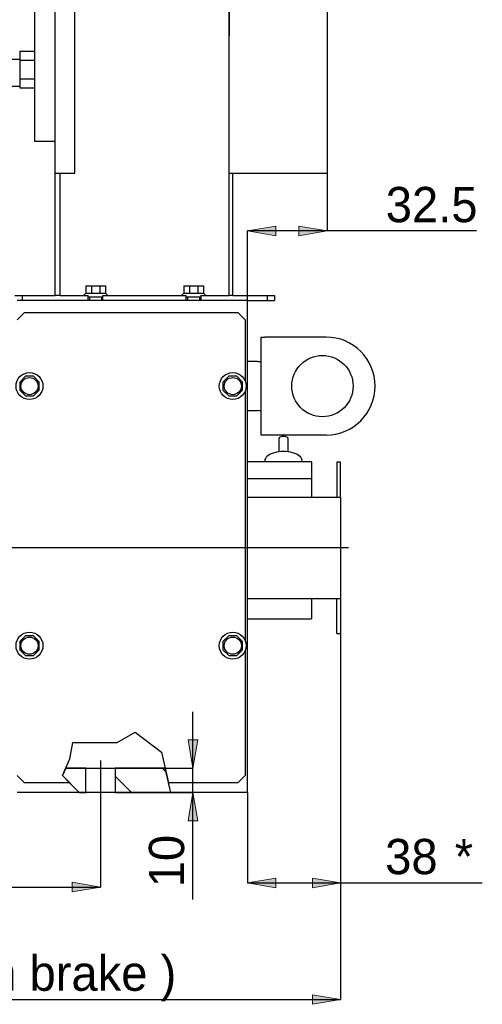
# Model space of a CAD drawing. Header units: inches. Extents: x 20 to 821, y 20 to 574.
# Tile 3 of 6: x 348 to 442, y 159 to 360. Entities that reach past the tile are written whole.
import ezdxf
from ezdxf.enums import TextEntityAlignment as Align
from ezdxf.lldxf.tags import DXFTag

# ---------------------------------------------------------------- set-up
doc = ezdxf.new("R2010")
doc.units = ezdxf.units.IN
for name, color, linetype in [('357112', 7, 'Continuous'), ('370063_0.25KW', 7, 'Continuous'), ('387100-1', 7, 'Continuous'), ('387100-2', 7, 'Continuous'), ('387100-4', 7, 'Continuous'), ('387100-5', 7, 'Continuous'), ('39003SED01', 7, 'Continuous'), ('397000', 7, 'Continuous'), ('397122', 7, 'Continuous'), ('484008_DIN_934_M', 7, 'Continuous'), ('6C_AMB_ARO_M5X8', 7, 'Continuous'), ('Default', 7, 'Continuous'), ('DV1_Predeterminado', 7, 'Continuous'), ('ENCODER', 7, 'Continuous')]:
    doc.layers.add(name, color=color, linetype=linetype)
doc.styles.add('SEACAD_seansi_ttfI', font='seansi.ttf', dxfattribs={"height": 0.2})
tags = doc.linetypes.add('CENTER2', pattern=[1.125, 0.75, -0.125, 0.125, -0.125]).pattern_tags.tags
tags[10:11] = [DXFTag(74, 4), DXFTag(75, 0), DXFTag(340, '0'), DXFTag(46, 0.0), DXFTag(50, 0.0), DXFTag(44, 0.0), DXFTag(45, 0.0)]
tags[8:9] = [DXFTag(74, 4), DXFTag(75, 0), DXFTag(340, '0'), DXFTag(46, 0.0), DXFTag(50, 0.0), DXFTag(44, 0.0), DXFTag(45, 0.0)]
tags[6:7] = [DXFTag(74, 4), DXFTag(75, 0), DXFTag(340, '0'), DXFTag(46, 0.0), DXFTag(50, 0.0), DXFTag(44, 0.0), DXFTag(45, 0.0)]
tags[4:5] = [DXFTag(74, 4), DXFTag(75, 0), DXFTag(340, '0'), DXFTag(46, 0.0), DXFTag(50, 0.0), DXFTag(44, 0.0), DXFTag(45, 0.0)]

# ---------------------------------------------------------------- blocks, each defined once
blk = doc.blocks.new('SE')
at = {"linetype": 'Continuous', "ltscale": 25.4}
h = blk.add_hatch(dxfattribs=at)
h.set_pattern_fill('LINE', scale=2.5, angle=135, style=0, pattern_type=2)
h.paths.add_polyline_path([(361.31, 201.85), (361.31, 206.85), (357.24, 206.85), (356.58, 205.31), (359.94, 201.85)])
h = blk.add_hatch(dxfattribs=at)
h.set_pattern_fill('LINE', scale=2.5, angle=135, style=0, pattern_type=2)
h.paths.add_polyline_path([(378.68, 201.85), (377.5, 206.85), (367.31, 206.85), (367.31, 201.85)])
at = {"color": 7, "linetype": 'Continuous', "ltscale": 25.4}
for points in [[(361.31, 201.85), (361.31, 206.85), (357.24, 206.85), (356.58, 205.31), (359.94, 201.85), (361.31, 201.85)], [(378.68, 201.85), (377.5, 206.85), (367.31, 206.85), (367.31, 201.85), (378.68, 201.85)]]:
    blk.add_lwpolyline(points, close=True, dxfattribs=at)
at = {"layer": '357112', "color": 4, "linetype": 'Continuous', "ltscale": 25.4}
for p, q in [((394.31, 302.35), (347.31, 302.35)), ((394.31, 201.85), (394.31, 302.35)), ((357.24, 206.85), (361.31, 206.85)), ((361.31, 201.85), (361.31, 206.85)), ((361.31, 206.85), (367.31, 206.85)), ((367.31, 206.85), (367.31, 201.85)), ((367.31, 206.85), (377.5, 206.85)), ((358, 203.85), (359.94, 201.85)), ((378.68, 201.85), (378.21, 203.85)), ((359.94, 201.85), (347.31, 201.85)), ((361.31, 201.85), (359.94, 201.85)), ((367.31, 201.85), (361.31, 201.85)), ((378.68, 201.85), (367.31, 201.85)), ((394.31, 201.85), (378.68, 201.85))]:
    blk.add_line(p, q, dxfattribs=at)
at = {"layer": '370063_0.25KW', "color": 4, "linetype": 'Continuous', "ltscale": 25.4}
for p, q in [((350.81, 404.85), (350.81, 334.85)), ((339.81, 346.1), (347.81, 346.1)), ((350.81, 334.85), (355.06, 334.85))]:
    blk.add_line(p, q, dxfattribs=at)
at = {"layer": '387100-1', "color": 4, "linetype": 'Continuous', "ltscale": 25.4}
for p, q in [((355.06, 328.35), (355.06, 414.35)), ((359.06, 328.35), (359.06, 414.35)), ((347.81, 351.52), (345.06, 351.52)), ((355.06, 303.35), (355.06, 328.35)), ((355.06, 328.35), (357.06, 328.35)), ((356.06, 303.35), (356.06, 328.35)), ((357.06, 328.35), (359.06, 328.35)), ((356.06, 303.35), (355.06, 303.35))]:
    blk.add_line(p, q, dxfattribs=at)
at = {"layer": '387100-2', "color": 4, "linetype": 'Continuous', "ltscale": 25.4}
for p, q in [((410.56, 414.35), (410.56, 328.35)), ((390.56, 328.35), (390.56, 369)), ((390.56, 303.35), (390.56, 328.35)), ((390.56, 328.35), (391.81, 328.35)), ((391.31, 303.35), (391.31, 328.35)), ((391.81, 328.35), (409.06, 328.35)), ((409.06, 328.35), (410.56, 328.35)), ((391.31, 303.35), (390.56, 303.35))]:
    blk.add_line(p, q, dxfattribs=at)
at = {"layer": '387100-4', "color": 4, "linetype": 'Continuous', "ltscale": 25.4}
blk.add_line((390.56, 391.18), (390.56, 356.35), dxfattribs=at)
at = {"layer": '387100-5', "color": 4, "linetype": 'Continuous', "ltscale": 25.4}
for p, q in [((346.81, 303.35), (348.31, 303.35)), ((348.31, 303.35), (355.06, 303.35)), ((348.31, 303.35), (348.31, 302.35)), ((356.06, 303.35), (361.81, 303.35)), ((361.81, 302.35), (361.81, 303.35)), ((364.81, 303.35), (381.81, 303.35)), ((364.81, 302.35), (364.81, 303.35)), ((381.81, 302.35), (381.81, 303.35)), ((384.81, 303.35), (390.56, 303.35)), ((384.81, 303.35), (384.81, 302.35)), ((391.31, 303.35), (398.31, 303.35)), ((394.31, 302.35), (398.31, 302.35)), ((398.31, 303.35), (399.81, 303.35)), ((398.31, 303.35), (398.31, 302.35)), ((398.31, 302.35), (399.81, 302.35)), ((399.81, 303.35), (399.81, 302.35))]:
    blk.add_line(p, q, dxfattribs=at)
at = {"layer": '39003SED01', "color": 4, "linetype": 'Continuous', "ltscale": 25.4}
for p, q in [((412.56, 269.35), (412.56, 262.18)), ((413.31, 269.35), (412.56, 269.35)), ((413.31, 262.18), (413.31, 269.35)), ((394.31, 262.18), (412.56, 262.18)), ((412.56, 262.18), (413.31, 262.18)), ((413.31, 262.18), (413.31, 241.51)), ((394.31, 241.51), (412.56, 241.51)), ((394.31, 241.51), (412.56, 241.51)), ((412.56, 234.35), (412.56, 241.51)), ((412.56, 241.51), (413.31, 241.51)), ((413.31, 241.51), (413.31, 234.35)), ((412.56, 234.35), (413.31, 234.35))]:
    blk.add_line(p, q, dxfattribs=at)
at = {"layer": '397000', "color": 4, "linetype": 'Continuous', "ltscale": 25.4}
for p, q in [((397.11, 274.85), (397.11, 294.85)), ((397.11, 294.85), (397.86, 294.85)), ((410.36, 294.85), (397.86, 294.85)), ((396.36, 289.85), (394.31, 289.85)), ((394.31, 279.85), (396.36, 279.85)), ((397.86, 274.85), (397.11, 274.85)), ((397.11, 274.85), (397.11, 274.85)), ((410.36, 274.85), (397.86, 274.85))]:
    blk.add_line(p, q, dxfattribs=at)
blk.add_circle((409.61, 284.85), 6.25, dxfattribs=at)
blk.add_arc((410.36, 284.85), 10, 270, 90, dxfattribs=at)
for centre, major_axis, ratio, start_param, end_param in [((396.36, 290.02), (-0.75, 0), 0.231969, 1.570796, 3.141593), ((396.36, 279.67), (0.75, 0), 0.231915, 0, 1.570796)]:
    blk.add_ellipse(centre, major_axis=major_axis, ratio=ratio, start_param=start_param, end_param=end_param, dxfattribs=at)
at = {"layer": '397122', "color": 4, "linetype": 'Continuous', "ltscale": 25.4}
for p, q in [((348.81, 299.85), (347.31, 298.35)), ((348.81, 299.85), (392.31, 299.85)), ((393.81, 298.35), (392.31, 299.85)), ((393.81, 298.35), (393.81, 285.99)), ((393.81, 283.7), (393.81, 232.99)), ((393.81, 230.7), (393.81, 205.35)), ((367.68, 212.1), (371.4, 214.21)), ((371.4, 214.21), (376.73, 210.11)), ((358.04, 208.74), (358.63, 212.1)), ((358.63, 212.1), (367.68, 212.1)), ((376.73, 210.11), (378.21, 203.85)), ((356.58, 205.31), (358.04, 208.74)), ((347.31, 205.35), (348.81, 203.85)), ((358, 203.85), (356.58, 205.31)), ((392.31, 203.85), (393.81, 205.35)), ((358, 203.85), (348.81, 203.85)), ((392.31, 203.85), (378.21, 203.85))]:
    blk.add_line(p, q, dxfattribs=at)
at = {"layer": '484008_DIN_934_M', "color": 4, "linetype": 'Continuous', "ltscale": 25.4}
for p, q in [((347.81, 353.25), (350.81, 353.25)), ((347.81, 353.25), (347.81, 351.37)), ((347.81, 351.37), (350.81, 351.37)), ((347.81, 351.37), (347.81, 347.62)), ((347.81, 347.62), (347.81, 345.74)), ((347.81, 347.62), (350.81, 347.62)), ((347.81, 345.74), (350.81, 345.74))]:
    blk.add_line(p, q, dxfattribs=at)
at = {"layer": '6C_AMB_ARO_M5X8', "color": 4, "linetype": 'Continuous', "ltscale": 25.4}
for p, q in [((361.31, 303.85), (360.81, 303.35)), ((361.31, 305.35), (362.48, 305.35)), ((361.31, 305.35), (361.31, 303.85)), ((361.31, 303.85), (361.9, 303.85)), ((361.9, 303.85), (362.48, 303.85)), ((362.48, 305.35), (364.14, 305.35)), ((362.48, 305.35), (362.48, 303.85)), ((362.48, 303.85), (363.31, 303.85)), ((363.31, 303.85), (364.14, 303.85)), ((364.14, 305.35), (365.31, 305.35)), ((364.14, 305.35), (364.14, 303.85)), ((364.14, 303.85), (364.73, 303.85)), ((364.73, 303.85), (365.31, 303.85)), ((365.31, 305.35), (365.31, 303.85)), ((365.81, 303.35), (365.31, 303.85)), ((381.31, 303.85), (380.81, 303.35)), ((381.31, 305.35), (382.48, 305.35)), ((381.31, 305.35), (381.31, 303.85)), ((381.31, 303.85), (381.9, 303.85)), ((381.9, 303.85), (382.48, 303.85)), ((382.48, 305.35), (384.14, 305.35)), ((382.48, 305.35), (382.48, 303.85)), ((382.48, 303.85), (383.31, 303.85)), ((383.31, 303.85), (384.14, 303.85)), ((384.14, 305.35), (385.31, 305.35)), ((384.14, 305.35), (384.14, 303.85)), ((384.14, 303.85), (384.73, 303.85)), ((384.73, 303.85), (385.31, 303.85)), ((385.31, 305.35), (385.31, 303.85)), ((385.81, 303.35), (385.31, 303.85)), ((361.81, 303.1), (364.81, 303.1)), ((362.06, 303.1), (362.06, 302.35)), ((364.56, 302.35), (364.56, 303.1)), ((381.81, 303.1), (384.81, 303.1)), ((382.06, 303.1), (382.06, 302.35)), ((384.56, 302.35), (384.56, 303.1)), ((348.98, 286.85), (347.81, 285.67)), ((347.81, 285.67), (347.81, 284.02)), ((350.64, 286.85), (348.98, 286.85)), ((351.81, 285.67), (350.64, 286.85)), ((351.81, 284.02), (351.81, 285.67)), ((390.48, 286.85), (389.31, 285.67)), ((389.31, 285.67), (389.31, 284.02)), ((392.14, 286.85), (390.48, 286.85)), ((393.31, 285.67), (392.14, 286.85)), ((393.31, 284.02), (393.31, 285.67)), ((347.81, 284.02), (348.98, 282.85)), ((350.64, 282.85), (351.81, 284.02)), ((389.31, 284.02), (390.48, 282.85)), ((392.14, 282.85), (393.31, 284.02)), ((348.98, 282.85), (350.64, 282.85)), ((390.48, 282.85), (392.14, 282.85)), ((348.98, 233.85), (347.81, 232.67)), ((350.64, 233.85), (348.98, 233.85)), ((351.81, 232.67), (350.64, 233.85)), ((390.48, 233.85), (389.31, 232.67)), ((392.14, 233.85), (390.48, 233.85)), ((393.31, 232.67), (392.14, 233.85)), ((347.81, 232.67), (347.81, 231.02)), ((351.81, 231.02), (351.81, 232.67)), ((389.31, 232.67), (389.31, 231.02)), ((393.31, 231.02), (393.31, 232.67)), ((347.81, 231.02), (348.98, 229.85)), ((348.98, 229.85), (350.64, 229.85)), ((350.64, 229.85), (351.81, 231.02)), ((389.31, 231.02), (390.48, 229.85)), ((390.48, 229.85), (392.14, 229.85)), ((392.14, 229.85), (393.31, 231.02))]:
    blk.add_line(p, q, dxfattribs=at)
for centre, radius in [((349.81, 284.85), 2.75), ((391.31, 284.85), 2.75), ((349.81, 284.85), 1.75), ((391.31, 284.85), 1.75), ((349.81, 231.85), 2.75), ((349.81, 231.85), 1.75), ((391.31, 231.85), 2.75), ((391.31, 231.85), 1.75)]:
    blk.add_circle(centre, radius, dxfattribs=at)
at = {"layer": 'DV1_Predeterminado', "color": 7, "linetype": 'CENTER2', "ltscale": 25.4}
for p, q in [((414.9, 251.85), (181.53, 251.85)), ((364.31, 208.43), (364.31, 200.26))]:
    blk.add_line(p, q, dxfattribs=at)
at = {"layer": 'ENCODER', "color": 4, "linetype": 'Continuous', "ltscale": 25.4}
for p, q in [((400.71, 274.1), (400.71, 271.44)), ((402.61, 271.44), (402.61, 274.1)), ((397.85, 269.6), (397.85, 269.4)), ((405.47, 269.4), (405.47, 269.6)), ((407.41, 269.4), (394.31, 269.4)), ((407.41, 269.4), (407.41, 265.94)), ((407.41, 265.94), (394.31, 265.94)), ((407.41, 265.94), (407.41, 262.18)), ((407.41, 241.51), (407.41, 237.35)), ((394.31, 237.35), (407.41, 237.35))]:
    blk.add_line(p, q, dxfattribs=at)
for centre, major_axis, start_param, end_param in [((401.66, 274.1), (-0.951, 0), 3.141593, 6.283185), ((401.66, 269.6), (3.81, 0), 0, 3.141593)]:
    blk.add_ellipse(centre, major_axis=major_axis, ratio=0.5, start_param=start_param, end_param=end_param, dxfattribs=at)
blk = doc.blocks.new('GDimGGroup4')
at = {"layer": 'Default', "linetype": 'Continuous', "ltscale": 25.4}
for points in [[(267.57, 181.61), (267.57, 183.53), (261.81, 182.57)], [(358.55, 181.61), (364.31, 182.57), (358.55, 183.53)]]:
    blk.add_hatch(color=136, dxfattribs=at).paths.add_polyline_path(points)
at = {"layer": 'Default', "color": 7, "linetype": 'Continuous', "ltscale": 25.4}
for p, q in [((261.81, 200.26), (261.81, 182.57)), ((364.31, 200.26), (364.31, 182.57)), ((261.81, 182.57), (364.31, 182.57))]:
    blk.add_line(p, q, dxfattribs=at)
at = {"layer": 'Default', "color": 136, "linetype": 'Continuous', "lineweight": 9, "ltscale": 25.4}
for points in [[(267.57, 181.61), (261.81, 182.57), (267.57, 183.53), (267.57, 181.61)], [(358.55, 181.61), (364.31, 182.57), (358.55, 183.53), (358.55, 181.61)]]:
    blk.add_lwpolyline(points, close=True, dxfattribs=at)
at = {"layer": 'Default', "color": 7, "linetype": 'Continuous', "ltscale": 25.4, "style": 'SEACAD_seansi_ttfI'}
blk.add_text('205', height=7.2, dxfattribs=at).set_placement((306.19, 191.57), align=Align.TOP_LEFT)
blk = doc.blocks.new('GDimGGroup5')
at = {"layer": 'Default', "linetype": 'Continuous', "ltscale": 25.4}
for points in [[(196.07, 158.62), (196.07, 160.54), (190.31, 159.58)], [(407.55, 158.62), (413.31, 159.58), (407.55, 160.54)]]:
    blk.add_hatch(color=136, dxfattribs=at).paths.add_polyline_path(points)
at = {"layer": 'Default', "color": 7, "linetype": 'Continuous', "ltscale": 25.4}
for p, q in [((190.31, 251.66), (190.31, 159.58)), ((413.31, 241.51), (413.31, 159.58)), ((190.31, 159.58), (413.31, 159.58))]:
    blk.add_line(p, q, dxfattribs=at)
at = {"layer": 'Default', "color": 136, "linetype": 'Continuous', "lineweight": 9, "ltscale": 25.4}
for points in [[(196.07, 158.62), (190.31, 159.58), (196.07, 160.54), (196.07, 158.62)], [(407.55, 158.62), (413.31, 159.58), (407.55, 160.54), (407.55, 158.62)]]:
    blk.add_lwpolyline(points, close=True, dxfattribs=at)
at = {"layer": 'Default', "color": 7, "linetype": 'Continuous', "ltscale": 25.4, "style": 'SEACAD_seansi_ttfI'}
for s, p in [('(532 con freno / with brake )', (259.9, 168.58)), ('446', (241.12, 168.58))]:
    blk.add_text(s, height=7.2, dxfattribs=at).set_placement(p, align=Align.TOP_LEFT)
blk = doc.blocks.new('GDimGGroup10')
at = {"layer": 'Default', "linetype": 'Continuous', "ltscale": 25.4}
for points in [[(400.07, 315.56), (400.07, 317.48), (394.31, 316.52)], [(404.8, 315.56), (410.56, 316.52), (404.8, 317.48)]]:
    blk.add_hatch(color=136, dxfattribs=at).paths.add_polyline_path(points)
at = {"layer": 'Default', "color": 7, "linetype": 'Continuous', "ltscale": 25.4}
for p, q in [((410.56, 328.35), (410.56, 316.52)), ((394.31, 302.35), (394.31, 316.52)), ((441.08, 316.52), (394.31, 316.52))]:
    blk.add_line(p, q, dxfattribs=at)
at = {"layer": 'Default', "color": 136, "linetype": 'Continuous', "lineweight": 9, "ltscale": 25.4}
for points in [[(400.07, 315.56), (394.31, 316.52), (400.07, 317.48), (400.07, 315.56)], [(404.8, 315.56), (410.56, 316.52), (404.8, 317.48), (404.8, 315.56)]]:
    blk.add_lwpolyline(points, close=True, dxfattribs=at)
at = {"layer": 'Default', "color": 7, "linetype": 'Continuous', "ltscale": 25.4, "style": 'SEACAD_seansi_ttfI'}
blk.add_text('32.5', height=7.2, dxfattribs=at).set_placement((422.53, 325.52), align=Align.TOP_LEFT)
blk = doc.blocks.new('GDimGGroup11')
at = {"layer": 'Default', "linetype": 'Continuous', "ltscale": 25.4}
for points in [[(400.07, 182.43), (400.07, 184.35), (394.31, 183.39)], [(407.55, 182.43), (413.31, 183.39), (407.55, 184.35)]]:
    blk.add_hatch(color=136, dxfattribs=at).paths.add_polyline_path(points)
at = {"layer": 'Default', "color": 7, "linetype": 'Continuous', "ltscale": 25.4}
for p, q in [((413.31, 241.51), (413.31, 183.39)), ((394.31, 201.85), (394.31, 183.39)), ((394.31, 183.39), (442.24, 183.39))]:
    blk.add_line(p, q, dxfattribs=at)
at = {"layer": 'Default', "color": 136, "linetype": 'Continuous', "lineweight": 9, "ltscale": 25.4}
for points in [[(400.07, 182.43), (394.31, 183.39), (400.07, 184.35), (400.07, 182.43)], [(407.55, 182.43), (413.31, 183.39), (407.55, 184.35), (407.55, 182.43)]]:
    blk.add_lwpolyline(points, close=True, dxfattribs=at)
at = {"layer": 'Default', "color": 7, "linetype": 'Continuous', "ltscale": 25.4, "style": 'SEACAD_seansi_ttfI'}
for s, p in [('38', (422.41, 192.39)), ('*', (436.61, 192.39))]:
    blk.add_text(s, height=7.2, dxfattribs=at).set_placement(p, align=Align.TOP_LEFT)
blk = doc.blocks.new('GDimGGroup26')
at = {"layer": 'Default', "linetype": 'Continuous', "ltscale": 25.4}
for points in [[(384.14, 212.61), (382.22, 212.61), (383.18, 206.85)], [(384.14, 196.09), (383.18, 201.85), (382.22, 196.09)]]:
    blk.add_hatch(color=136, dxfattribs=at).paths.add_polyline_path(points)
at = {"layer": 'Default', "color": 7, "linetype": 'Continuous', "ltscale": 25.4}
for p, q in [((383.18, 179.99), (383.18, 218.37)), ((377.5, 206.85), (383.18, 206.85)), ((378.68, 201.85), (383.18, 201.85))]:
    blk.add_line(p, q, dxfattribs=at)
at = {"layer": 'Default', "color": 136, "linetype": 'Continuous', "lineweight": 9, "ltscale": 25.4}
for points in [[(384.14, 212.61), (383.18, 206.85), (382.22, 212.61), (384.14, 212.61)], [(384.14, 196.09), (383.18, 201.85), (382.22, 196.09), (384.14, 196.09)]]:
    blk.add_lwpolyline(points, close=True, dxfattribs=at)
at = {"layer": 'Default', "color": 7, "linetype": 'Continuous', "ltscale": 25.4, "style": 'SEACAD_seansi_ttfI'}
blk.add_text('10', height=7.2, rotation=90, dxfattribs=at).set_placement((374.18, 182.51), align=Align.TOP_LEFT)

msp = doc.modelspace()

# ---------------------------------------------------------------- block references
at = {"layer": 'Default'}
for name in ['SE', 'GDimGGroup10', 'GDimGGroup5', 'GDimGGroup11', 'GDimGGroup26', 'GDimGGroup4']:
    msp.add_blockref(name, (0, 0), dxfattribs=at)

doc.saveas('drawing.dxf')
